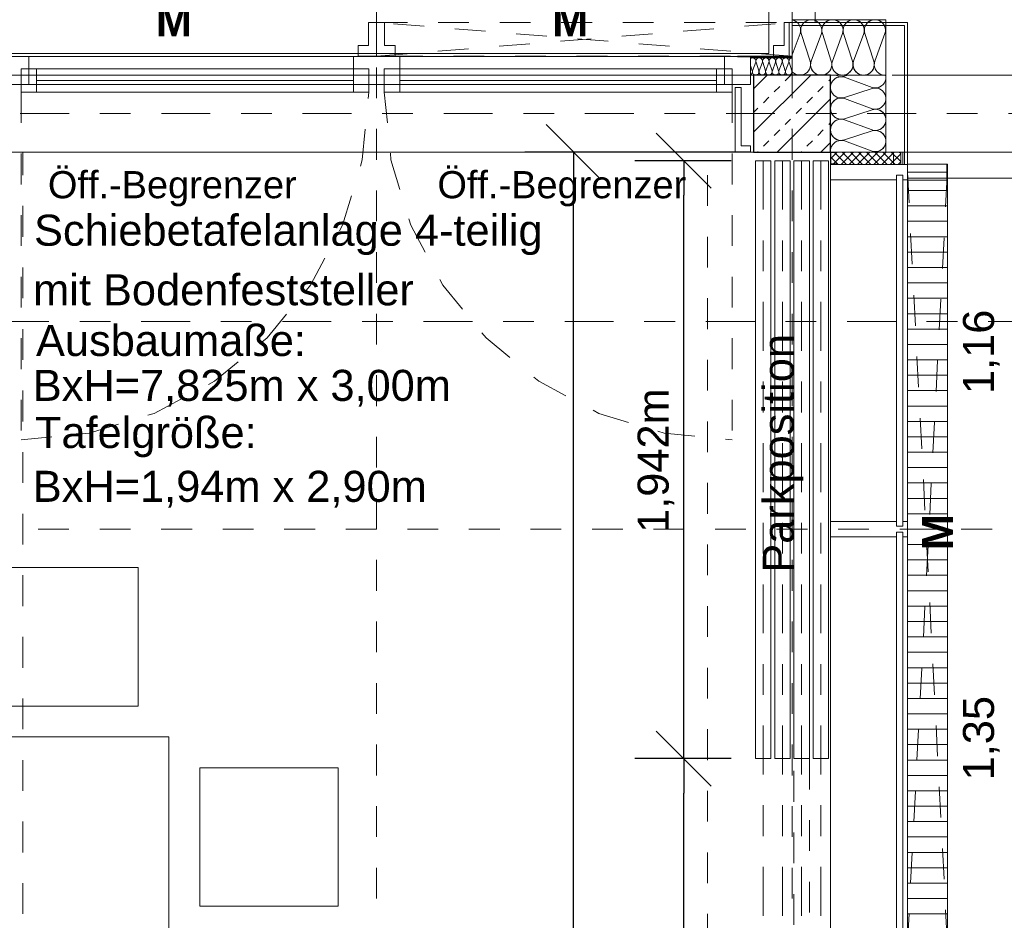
# Model space of a CAD drawing. Header units: metres. Extents: x -45.2 to 14.3, y -31.8 to 10.2.
# Tile 136 of 141: x -5.2 to -2, y -2.6 to 0.3. Entities that reach past the tile are written whole.
import ezdxf

# ---------------------------------------------------------------- set-up
doc = ezdxf.new("R2010")
doc.units = ezdxf.units.M
doc.header["$LTSCALE"] = 0.05
for name, pattern in [('1600.2032', [1.6, 0.8, -0.8]), ('Achsen 01', [5.291531, 3.175, -1.058062, 0.352704, -0.705764]), ('gestrichelt - 01', [2, 1, -1]), ('ISO-07 Punktiert', [0.889, 0.127, -0.762]), ('Raster 01', [2, 1, -1]), ('VW-01 Strichlinie kurz', [2, 1, -1])]:
    doc.linetypes.add(name, pattern=pattern)
doc.layers.get('0').update_dxf_attribs({"lineweight": 25})
for name, color, linetype, lineweight, true_color in [('013_Beton und Stahlbetonarbeiten-000 Brüstung', 7, 'Continuous', 9, 0xa6a6a6), ('014_Fassadenarbeiten-330 mineralische Dämmung', 7, 'Continuous', 9, 0x666666), ('021_DA-Brüstungsrinne', 7, 'Continuous', 9, 0xaaaaaa), ('030_Sonnenschutzarbeiten-Grundriss', 7, 'Continuous', 13, 0x555555), ('031_Metallbauarbeiten-330 Aufsicht Metallbauarbeiten', 7, 'Continuous', 9, 0xa6a6a6), ('032_Metallarbeiten-Fenster', 7, 'Continuous', 13, 0x444444), ('032_Metallarbeiten-PR_Fassade', 7, 'Continuous', 13, 0x444444), ('032_Metallarbeiten-Öffnungsbegrenzer', 7, 'Continuous', 13, 0x444444), ('AV1-Achsen', 1, 'Achsen 01', 18, 0xff0000), ('AV1-Einrichtung', 7, 'Continuous', 9, 0xa6a6a6), ('AV1-Raster', 7, 'Raster 01', 9, 0xa6a6a6)]:
    doc.layers.add(name, color=color, linetype=linetype, lineweight=lineweight, true_color=true_color)
for name, color, linetype, lineweight in [('013_Beton und Stahlbetonarbeiten-000 Unterzüge', 7, 'ISO-07 Punktiert', 13), ('013_Beton und Stahlbetonarbeiten-330 Außenstützen', 7, 'Continuous', 25), ('026_Fensterarbeiten-330 allg.', 7, 'Continuous', 9), ('027_Tischlerarbeiten-330 Innenfensterbänke', 7, 'Continuous', 9), ('030_Sonnenschutzarbeiten-Kasten+Behang', 7, 'Continuous', 5), ('030_Sonnenschutzarbeiten-Motor', 7, 'Continuous', 5), ('AV1-Schnitt Achsen', 7, 'Achsen 01', 18), ('Keine', 7, 'Continuous', 9)]:
    doc.layers.add(name, color=color, linetype=linetype, lineweight=lineweight)
doc.styles.add('Arial', font='arial.ttf')
doc.styles.add('Arial (bold)', font='arialbd.ttf')

msp = doc.modelspace()

# ---------------------------------------------------------------- linework, layer by layer
at = {"color": 0, "linetype": 'Continuous', "lineweight": 15}
for p, q in [((-3.4991, -0.0359), (-3.3209, -0.2141)), ((-3.1412, -0.064), (-2.9629, -0.2422)), ((-2.9629, -2.1844), (-3.1412, -2.0062)), ((-3.1412, -2.0062), (-2.9629, -2.1844))]:
    msp.add_line(p, q, dxfattribs=at)
at = {"color": 0, "linetype": 'ByBlock', "lineweight": -2}
for p, q in [((-3.41, -0.125), (-3.41, -0.2372)), ((-3.052, -0.1531), (-3.052, -0.2654)), ((-3.052, -2.0953), (-3.052, -1.9831)), ((-3.052, -2.0953), (-3.052, -2.2076))]:
    msp.add_line(p, q, dxfattribs=at)
at = {"layer": '013_Beton und Stahlbetonarbeiten-000 Brüstung'}
for points in [[(-5.275, 0.125), (-2.825, 0.125), (-2.825, -0.125), (-5.275, -0.125)], [(-2.325, 0.125), (-0.125, 0.125), (-0.125, -0.125), (-2.325, -0.125)]]:
    msp.add_lwpolyline(points, close=True, dxfattribs=at)
at = {"layer": '013_Beton und Stahlbetonarbeiten-000 Unterzüge', "linetype": 'VW-01 Strichlinie kurz'}
for p, q in [((-5.2, -0.125), (-5.6, -0.125)), ((-5.2, -5.2), (-5.2, -0.125))]:
    msp.add_line(p, q, dxfattribs=at)
for points in [[(-0.125, 0.125), (-0.125, -0.125), (-2.575, -0.125), (-2.575, 0.125)], [(-2.975, -0.125), (-2.575, -0.125), (-2.575, -7.9), (-2.975, -7.9)]]:
    msp.add_lwpolyline(points, close=True, dxfattribs=at)
at = {"layer": '013_Beton und Stahlbetonarbeiten-330 Außenstützen', "color": 251, "linetype": 'Continuous', "lineweight": 13, "true_color": 0x4c4c4c}
for p, q in [((-2.6392, 0.125), (-2.825, -0.0608)), ((-2.7806, 0.125), (-2.825, 0.0806)), ((-2.7224, 0.1061), (-2.7047, 0.1237)), ((-2.5809, 0.1061), (-2.575, 0.112)), ((-2.7577, 0.0707), (-2.74, 0.0884)), ((-2.6163, 0.0707), (-2.5986, 0.0884)), ((-2.7931, 0.0354), (-2.7754, 0.053)), ((-2.575, 0.0478), (-2.7478, -0.125)), ((-2.6517, 0.0354), (-2.634, 0.053)), ((-2.825, 0.0034), (-2.8107, 0.0177)), ((-2.687, 0), (-2.6693, 0.0177)), ((-2.7224, -0.0354), (-2.7047, -0.0177)), ((-2.5809, -0.0354), (-2.575, -0.0294)), ((-2.7577, -0.0707), (-2.74, -0.053)), ((-2.6163, -0.0707), (-2.5986, -0.053)), ((-2.7931, -0.1061), (-2.7754, -0.0884)), ((-2.6517, -0.1061), (-2.634, -0.0884)), ((-2.575, -0.0936), (-2.6064, -0.125)), ((-2.812, -0.125), (-2.8107, -0.1237)), ((-2.6706, -0.125), (-2.6693, -0.1237))]:
    msp.add_line(p, q, dxfattribs=at)
at = {"layer": '013_Beton und Stahlbetonarbeiten-330 Außenstützen'}
msp.add_lwpolyline([(-2.575, 0.125), (-2.825, 0.125), (-2.825, -0.125), (-2.575, -0.125)], close=True, dxfattribs=at)
at = {"layer": '014_Fassadenarbeiten-330 mineralische Dämmung'}
for points in [[(-2.6993, 0.125), (-2.395, 0.125), (-2.395, 0.305), (-2.6993, 0.305)], [(-2.6993, 0.125), (-2.6993, 0.181), (-2.835, 0.181), (-2.835, 0.125)], [(-2.575, 0.125), (-2.575, -0.125), (-2.395, -0.125), (-2.395, 0.125)]]:
    msp.add_lwpolyline(points, close=True, dxfattribs=at)
for points in [[(-2.4668, 0.26), (-2.4655, 0.266), (-2.4652, 0.2722), (-2.4661, 0.2783), (-2.468, 0.2841), (-2.4709, 0.2896), (-2.4748, 0.2944), (-2.4794, 0.2984), (-2.4794, 0.2984), (-2.4847, 0.3016), (-2.4905, 0.3038), (-2.4965, 0.3049), (-2.5027, 0.3049), (-2.5088, 0.3038), (-2.5145, 0.3016), (-2.5198, 0.2984), (-2.5198, 0.2984), (-2.5245, 0.2944), (-2.5283, 0.2896), (-2.5313, 0.2841), (-2.5332, 0.2783), (-2.534, 0.2722), (-2.5338, 0.266), (-2.5324, 0.26), (-2.5035, 0.17), (-2.5035, 0.17), (-2.5021, 0.164), (-2.5019, 0.1578), (-2.5027, 0.1517), (-2.5046, 0.1458), (-2.5075, 0.1404), (-2.5114, 0.1356), (-2.516, 0.1315), (-2.516, 0.1315), (-2.5213, 0.1284), (-2.5271, 0.1262), (-2.5332, 0.1251), (-2.5393, 0.1251), (-2.5454, 0.1262), (-2.5512, 0.1284), (-2.5565, 0.1315), (-2.5565, 0.1315), (-2.5611, 0.1356), (-2.565, 0.1404), (-2.5679, 0.1458), (-2.5698, 0.1517), (-2.5707, 0.1578), (-2.5704, 0.164), (-2.569, 0.17), (-2.5358, 0.26), (-2.5358, 0.26), (-2.5344, 0.266), (-2.5342, 0.2722), (-2.535, 0.2783), (-2.5369, 0.2841), (-2.5398, 0.2896), (-2.5437, 0.2944), (-2.5483, 0.2984), (-2.5483, 0.2984), (-2.5536, 0.3016), (-2.5594, 0.3038), (-2.5655, 0.3049), (-2.5716, 0.3049), (-2.5777, 0.3038), (-2.5835, 0.3016), (-2.5888, 0.2984), (-2.5888, 0.2984), (-2.5934, 0.2944), (-2.5973, 0.2896), (-2.6002, 0.2841), (-2.6021, 0.2783), (-2.603, 0.2722), (-2.6027, 0.266), (-2.6013, 0.26), (-2.5724, 0.17), (-2.5724, 0.17), (-2.5711, 0.164), (-2.5708, 0.1578), (-2.5716, 0.1517), (-2.5736, 0.1458), (-2.5765, 0.1404), (-2.5803, 0.1356), (-2.585, 0.1315), (-2.585, 0.1315), (-2.5903, 0.1284), (-2.5961, 0.1262), (-2.6021, 0.1251), (-2.6083, 0.1251), (-2.6144, 0.1262), (-2.6201, 0.1284), (-2.6254, 0.1315), (-2.6254, 0.1315), (-2.6301, 0.1356), (-2.6339, 0.1404), (-2.6369, 0.1458), (-2.6388, 0.1517), (-2.6396, 0.1578), (-2.6394, 0.164), (-2.638, 0.17), (-2.6047, 0.26), (-2.6047, 0.26), (-2.6034, 0.266), (-2.6031, 0.2722), (-2.6039, 0.2783), (-2.6059, 0.2841), (-2.6088, 0.2896), (-2.6126, 0.2944), (-2.6173, 0.2984), (-2.6173, 0.2984), (-2.6226, 0.3016), (-2.6284, 0.3038), (-2.6344, 0.3049), (-2.6406, 0.3049), (-2.6467, 0.3038), (-2.6524, 0.3016), (-2.6577, 0.2984), (-2.6577, 0.2984), (-2.6624, 0.2944), (-2.6662, 0.2896), (-2.6692, 0.2841), (-2.6711, 0.2783), (-2.6719, 0.2722), (-2.6717, 0.266), (-2.6703, 0.26), (-2.6414, 0.17), (-2.6414, 0.17), (-2.64, 0.1635), (-2.6398, 0.1569), (-2.6409, 0.1503), (-2.6433, 0.1441), (-2.6468, 0.1385), (-2.6513, 0.1337), (-2.6567, 0.1298), (-2.6627, 0.1269), (-2.6691, 0.1254), (-2.6758, 0.125), (-2.6823, 0.126), (-2.6886, 0.1282), (-2.6943, 0.1315), (-2.6993, 0.1359)], [(-2.6993, 0.3042), (-2.6932, 0.3023), (-2.6875, 0.2993), (-2.6826, 0.2954), (-2.6784, 0.2905), (-2.6752, 0.285), (-2.673, 0.279), (-2.6721, 0.2726), (-2.6723, 0.2662), (-2.6737, 0.26), (-2.6993, 0.1907)], [(-2.3979, 0.26), (-2.3965, 0.2663), (-2.3963, 0.2728), (-2.3973, 0.2792), (-2.3995, 0.2853), (-2.4028, 0.2908), (-2.4071, 0.2957), (-2.4122, 0.2997), (-2.418, 0.3026), (-2.4242, 0.3044), (-2.4307, 0.305), (-2.4371, 0.3044), (-2.4433, 0.3026), (-2.4491, 0.2997), (-2.4542, 0.2957), (-2.4585, 0.2908), (-2.4618, 0.2853), (-2.464, 0.2792), (-2.465, 0.2728), (-2.4649, 0.2663), (-2.4635, 0.26), (-2.4345, 0.17), (-2.4345, 0.17), (-2.4331, 0.1637), (-2.4329, 0.1572), (-2.434, 0.1508), (-2.4362, 0.1447), (-2.4395, 0.1392), (-2.4438, 0.1343), (-2.4489, 0.1303), (-2.4547, 0.1274), (-2.4609, 0.1256), (-2.4673, 0.125), (-2.4738, 0.1256), (-2.48, 0.1274), (-2.4858, 0.1303), (-2.4909, 0.1343), (-2.4952, 0.1392), (-2.4985, 0.1447), (-2.5007, 0.1508), (-2.5017, 0.1572), (-2.5015, 0.1637), (-2.5001, 0.17), (-2.4668, 0.26), (-2.4668, 0.26), (-2.4654, 0.2663), (-2.4652, 0.2728), (-2.4663, 0.2792), (-2.4685, 0.2853), (-2.4718, 0.2908), (-2.4761, 0.2957), (-2.4812, 0.2997), (-2.487, 0.3026), (-2.4932, 0.3044), (-2.4996, 0.305), (-2.5061, 0.3044), (-2.5123, 0.3026), (-2.5181, 0.2997), (-2.5232, 0.2957), (-2.5275, 0.2908), (-2.5308, 0.2853), (-2.533, 0.2792), (-2.534, 0.2728), (-2.5338, 0.2663), (-2.5324, 0.26), (-2.5035, 0.17), (-2.5035, 0.17), (-2.5021, 0.1637), (-2.5019, 0.1572), (-2.5029, 0.1508), (-2.5051, 0.1447), (-2.5084, 0.1392), (-2.5127, 0.1343), (-2.5178, 0.1303), (-2.5236, 0.1274), (-2.5298, 0.1256), (-2.5363, 0.125), (-2.5427, 0.1256), (-2.5489, 0.1274), (-2.5547, 0.1303), (-2.5598, 0.1343), (-2.5641, 0.1392), (-2.5674, 0.1447), (-2.5696, 0.1508), (-2.5706, 0.1572), (-2.5704, 0.1637), (-2.569, 0.17), (-2.5358, 0.26), (-2.5358, 0.26), (-2.5344, 0.2663), (-2.5342, 0.2728), (-2.5352, 0.2792), (-2.5374, 0.2853), (-2.5407, 0.2908), (-2.545, 0.2957), (-2.5501, 0.2997), (-2.5559, 0.3026), (-2.5621, 0.3044), (-2.5686, 0.305), (-2.575, 0.3044), (-2.5812, 0.3026), (-2.587, 0.2997), (-2.5921, 0.2957), (-2.5964, 0.2908), (-2.5997, 0.2853), (-2.6019, 0.2792), (-2.6029, 0.2728), (-2.6027, 0.2663), (-2.6013, 0.26), (-2.5724, 0.17), (-2.5724, 0.17), (-2.571, 0.1637), (-2.5708, 0.1572), (-2.5719, 0.1508), (-2.5741, 0.1447), (-2.5774, 0.1392), (-2.5817, 0.1343), (-2.5868, 0.1303), (-2.5925, 0.1274), (-2.5988, 0.1256), (-2.6052, 0.125), (-2.6117, 0.1256), (-2.6179, 0.1274), (-2.6236, 0.1303), (-2.6288, 0.1343), (-2.6331, 0.1392), (-2.6364, 0.1447), (-2.6386, 0.1508), (-2.6396, 0.1572), (-2.6394, 0.1637), (-2.638, 0.17)], [(-2.5324, 0.26), (-2.5338, 0.266), (-2.534, 0.2722), (-2.5332, 0.2783), (-2.5313, 0.2841), (-2.5283, 0.2896), (-2.5245, 0.2944), (-2.5198, 0.2984), (-2.5198, 0.2984), (-2.5145, 0.3016), (-2.5088, 0.3038), (-2.5027, 0.3049), (-2.4965, 0.3049), (-2.4905, 0.3038), (-2.4847, 0.3016), (-2.4794, 0.2984), (-2.4794, 0.2984), (-2.4748, 0.2944), (-2.4709, 0.2896), (-2.468, 0.2841), (-2.4661, 0.2783), (-2.4652, 0.2722), (-2.4655, 0.266), (-2.4668, 0.26), (-2.5001, 0.17), (-2.5001, 0.17), (-2.5015, 0.164), (-2.5017, 0.1578), (-2.5009, 0.1517), (-2.499, 0.1458), (-2.496, 0.1404), (-2.4922, 0.1356), (-2.4875, 0.1315), (-2.4875, 0.1315), (-2.4822, 0.1284), (-2.4765, 0.1262), (-2.4704, 0.1251), (-2.4642, 0.1251), (-2.4582, 0.1262), (-2.4524, 0.1284), (-2.4471, 0.1315), (-2.4471, 0.1315), (-2.4424, 0.1356), (-2.4386, 0.1404), (-2.4357, 0.1458), (-2.4338, 0.1517), (-2.4329, 0.1578), (-2.4332, 0.164), (-2.4345, 0.17), (-2.4635, 0.26), (-2.4635, 0.26), (-2.4648, 0.266), (-2.4651, 0.2722), (-2.4642, 0.2783), (-2.4623, 0.2841), (-2.4594, 0.2896), (-2.4555, 0.2944), (-2.4509, 0.2984), (-2.4509, 0.2984), (-2.4456, 0.3016), (-2.4398, 0.3038), (-2.4338, 0.3049), (-2.4276, 0.3049), (-2.4215, 0.3038), (-2.4157, 0.3016), (-2.4105, 0.2984), (-2.4105, 0.2984), (-2.4058, 0.2944), (-2.402, 0.2896), (-2.399, 0.2841), (-2.3971, 0.2783), (-2.3963, 0.2722), (-2.3965, 0.266), (-2.3979, 0.26), (-2.4312, 0.17), (-2.4312, 0.17), (-2.4325, 0.164), (-2.4328, 0.1578), (-2.4319, 0.1516), (-2.43, 0.1458), (-2.427, 0.1403), (-2.4231, 0.1355), (-2.4184, 0.1314), (-2.4131, 0.1283), (-2.4073, 0.1262), (-2.4012, 0.1251), (-2.395, 0.1252)], [(-2.395, 0.2616), (-2.396, 0.2676), (-2.396, 0.2736), (-2.395, 0.2795)], [(-2.7536, 0.167), (-2.7532, 0.1689), (-2.7531, 0.1708), (-2.7534, 0.1727), (-2.7539, 0.1745), (-2.7549, 0.1762), (-2.7561, 0.1777), (-2.7575, 0.179), (-2.7575, 0.179), (-2.7592, 0.1799), (-2.7609, 0.1806), (-2.7628, 0.181), (-2.7648, 0.181), (-2.7666, 0.1806), (-2.7684, 0.1799), (-2.7701, 0.179), (-2.7701, 0.179), (-2.7715, 0.1777), (-2.7727, 0.1762), (-2.7736, 0.1745), (-2.7742, 0.1727), (-2.7745, 0.1708), (-2.7744, 0.1689), (-2.774, 0.167), (-2.765, 0.139), (-2.765, 0.139), (-2.7646, 0.1371), (-2.7645, 0.1352), (-2.7648, 0.1333), (-2.7653, 0.1315), (-2.7663, 0.1298), (-2.7675, 0.1283), (-2.7689, 0.127), (-2.7689, 0.127), (-2.7706, 0.1261), (-2.7723, 0.1254), (-2.7742, 0.125), (-2.7762, 0.125), (-2.778, 0.1254), (-2.7798, 0.1261), (-2.7815, 0.127), (-2.7815, 0.127), (-2.7829, 0.1283), (-2.7841, 0.1298), (-2.785, 0.1315), (-2.7856, 0.1333), (-2.7859, 0.1352), (-2.7858, 0.1371), (-2.7854, 0.139), (-2.775, 0.167), (-2.775, 0.167), (-2.7746, 0.1689), (-2.7745, 0.1708), (-2.7748, 0.1727), (-2.7754, 0.1745), (-2.7763, 0.1762), (-2.7775, 0.1777), (-2.779, 0.179), (-2.779, 0.179), (-2.7806, 0.1799), (-2.7824, 0.1806), (-2.7843, 0.181), (-2.7862, 0.181), (-2.7881, 0.1806), (-2.7899, 0.1799), (-2.7915, 0.179), (-2.7915, 0.179), (-2.793, 0.1777), (-2.7942, 0.1762), (-2.7951, 0.1745), (-2.7957, 0.1727), (-2.7959, 0.1708), (-2.7959, 0.1689), (-2.7954, 0.167), (-2.7864, 0.139), (-2.7864, 0.139), (-2.786, 0.1371), (-2.7859, 0.1352), (-2.7862, 0.1333), (-2.7868, 0.1315), (-2.7877, 0.1298), (-2.7889, 0.1283), (-2.7904, 0.127), (-2.7904, 0.127), (-2.792, 0.1261), (-2.7938, 0.1254), (-2.7957, 0.125), (-2.7976, 0.125), (-2.7995, 0.1254), (-2.8013, 0.1261), (-2.8029, 0.127), (-2.8029, 0.127), (-2.8044, 0.1283), (-2.8056, 0.1298), (-2.8065, 0.1315), (-2.8071, 0.1333), (-2.8074, 0.1352), (-2.8073, 0.1371), (-2.8068, 0.139), (-2.7965, 0.167), (-2.7965, 0.167), (-2.7961, 0.1689), (-2.796, 0.1708), (-2.7963, 0.1727), (-2.7968, 0.1745), (-2.7978, 0.1762), (-2.799, 0.1777), (-2.8004, 0.179), (-2.8004, 0.179), (-2.8021, 0.1799), (-2.8038, 0.1806), (-2.8057, 0.181), (-2.8077, 0.181), (-2.8095, 0.1806), (-2.8113, 0.1799), (-2.813, 0.179), (-2.813, 0.179), (-2.8144, 0.1777), (-2.8156, 0.1762), (-2.8165, 0.1745), (-2.8171, 0.1727), (-2.8174, 0.1708), (-2.8173, 0.1689), (-2.8169, 0.167), (-2.8079, 0.139), (-2.8079, 0.139), (-2.8075, 0.1371), (-2.8074, 0.1352), (-2.8077, 0.1333), (-2.8082, 0.1315), (-2.8092, 0.1298), (-2.8104, 0.1283), (-2.8118, 0.127), (-2.8118, 0.127), (-2.8135, 0.1261), (-2.8152, 0.1254), (-2.8171, 0.125), (-2.8191, 0.125), (-2.8209, 0.1254), (-2.8227, 0.1261), (-2.8244, 0.127), (-2.8244, 0.127), (-2.8258, 0.1283), (-2.827, 0.1298), (-2.8279, 0.1315), (-2.8285, 0.1333), (-2.8288, 0.1352), (-2.8287, 0.1371), (-2.8283, 0.139), (-2.8179, 0.167), (-2.8179, 0.167), (-2.8175, 0.1689), (-2.8174, 0.1709), (-2.8177, 0.1728), (-2.8184, 0.1747), (-2.8194, 0.1764), (-2.8206, 0.1779), (-2.8221, 0.1792), (-2.8239, 0.1801), (-2.8257, 0.1807), (-2.8277, 0.181), (-2.8297, 0.1809), (-2.8316, 0.1804), (-2.8334, 0.1796), (-2.835, 0.1785)], [(-2.7107, 0.167), (-2.7103, 0.169), (-2.7102, 0.171), (-2.7105, 0.173), (-2.7112, 0.1749), (-2.7122, 0.1766), (-2.7136, 0.1781), (-2.7152, 0.1793), (-2.717, 0.1802), (-2.7189, 0.1808), (-2.7209, 0.181), (-2.7229, 0.1808), (-2.7248, 0.1802), (-2.7266, 0.1793), (-2.7282, 0.1781), (-2.7296, 0.1766), (-2.7306, 0.1749), (-2.7313, 0.173), (-2.7316, 0.171), (-2.7315, 0.169), (-2.7311, 0.167), (-2.7221, 0.139), (-2.7221, 0.139), (-2.7217, 0.137), (-2.7216, 0.135), (-2.7219, 0.133), (-2.7226, 0.1311), (-2.7236, 0.1294), (-2.725, 0.1279), (-2.7266, 0.1267), (-2.7284, 0.1257), (-2.7303, 0.1252), (-2.7323, 0.125), (-2.7343, 0.1252), (-2.7362, 0.1257), (-2.738, 0.1267), (-2.7396, 0.1279), (-2.741, 0.1294), (-2.742, 0.1311), (-2.7427, 0.133), (-2.743, 0.135), (-2.7429, 0.137), (-2.7425, 0.139), (-2.7321, 0.167), (-2.7321, 0.167), (-2.7317, 0.169), (-2.7317, 0.171), (-2.732, 0.173), (-2.7327, 0.1749), (-2.7337, 0.1766), (-2.735, 0.1781), (-2.7366, 0.1793), (-2.7384, 0.1802), (-2.7403, 0.1808), (-2.7423, 0.181), (-2.7444, 0.1808), (-2.7463, 0.1802), (-2.7481, 0.1793), (-2.7497, 0.1781), (-2.751, 0.1766), (-2.752, 0.1749), (-2.7527, 0.173), (-2.753, 0.171), (-2.753, 0.169), (-2.7525, 0.167), (-2.7435, 0.139), (-2.7435, 0.139), (-2.7431, 0.137), (-2.7431, 0.135), (-2.7434, 0.133), (-2.7441, 0.1311), (-2.7451, 0.1294), (-2.7464, 0.1279), (-2.748, 0.1267), (-2.7498, 0.1257), (-2.7517, 0.1252), (-2.7537, 0.125), (-2.7558, 0.1252), (-2.7577, 0.1257), (-2.7595, 0.1267), (-2.7611, 0.1279), (-2.7624, 0.1294), (-2.7634, 0.1311), (-2.7641, 0.133), (-2.7644, 0.135), (-2.7644, 0.137), (-2.7639, 0.139), (-2.7536, 0.167), (-2.7536, 0.167), (-2.7532, 0.169), (-2.7531, 0.171), (-2.7534, 0.173), (-2.7541, 0.1749), (-2.7551, 0.1766), (-2.7565, 0.1781), (-2.7581, 0.1793), (-2.7599, 0.1802), (-2.7618, 0.1808), (-2.7638, 0.181), (-2.7658, 0.1808), (-2.7677, 0.1802), (-2.7695, 0.1793), (-2.7711, 0.1781), (-2.7725, 0.1766), (-2.7735, 0.1749), (-2.7742, 0.173), (-2.7745, 0.171), (-2.7744, 0.169), (-2.774, 0.167), (-2.765, 0.139), (-2.765, 0.139), (-2.7646, 0.137), (-2.7645, 0.135), (-2.7648, 0.133), (-2.7655, 0.1311), (-2.7665, 0.1294), (-2.7679, 0.1279), (-2.7695, 0.1267), (-2.7713, 0.1257), (-2.7732, 0.1252), (-2.7752, 0.125), (-2.7772, 0.1252), (-2.7791, 0.1257), (-2.7809, 0.1267), (-2.7825, 0.1279), (-2.7839, 0.1294), (-2.7849, 0.1311), (-2.7856, 0.133), (-2.7859, 0.135), (-2.7858, 0.137), (-2.7854, 0.139), (-2.775, 0.167), (-2.775, 0.167), (-2.7746, 0.169), (-2.7746, 0.171), (-2.7749, 0.173), (-2.7756, 0.1749), (-2.7766, 0.1766), (-2.7779, 0.1781), (-2.7795, 0.1793), (-2.7813, 0.1802), (-2.7832, 0.1808), (-2.7852, 0.181), (-2.7873, 0.1808), (-2.7892, 0.1802), (-2.791, 0.1793), (-2.7926, 0.1781), (-2.7939, 0.1766), (-2.7949, 0.1749), (-2.7956, 0.173), (-2.7959, 0.171), (-2.7959, 0.169), (-2.7954, 0.167), (-2.7864, 0.139), (-2.7864, 0.139), (-2.786, 0.137), (-2.786, 0.135), (-2.7863, 0.133), (-2.787, 0.1311), (-2.788, 0.1294), (-2.7893, 0.1279), (-2.7909, 0.1267), (-2.7927, 0.1257), (-2.7946, 0.1252), (-2.7966, 0.125), (-2.7987, 0.1252), (-2.8006, 0.1257), (-2.8024, 0.1267), (-2.804, 0.1279), (-2.8053, 0.1294), (-2.8063, 0.1311), (-2.807, 0.133), (-2.8073, 0.135), (-2.8073, 0.137), (-2.8068, 0.139)], [(-2.6993, 0.181), (-2.7013, 0.1808), (-2.7033, 0.1803), (-2.7051, 0.1794), (-2.7067, 0.1782), (-2.7081, 0.1767), (-2.7091, 0.1749), (-2.7098, 0.173), (-2.7101, 0.171), (-2.7101, 0.169), (-2.7096, 0.167), (-2.7006, 0.139), (-2.7006, 0.139), (-2.7002, 0.137), (-2.7002, 0.135), (-2.7005, 0.133), (-2.7012, 0.1311), (-2.7022, 0.1294), (-2.7035, 0.1279), (-2.7051, 0.1267), (-2.7069, 0.1257), (-2.7088, 0.1252), (-2.7108, 0.125), (-2.7129, 0.1252), (-2.7148, 0.1257), (-2.7166, 0.1267), (-2.7182, 0.1279), (-2.7195, 0.1294), (-2.7205, 0.1311), (-2.7212, 0.133), (-2.7215, 0.135), (-2.7215, 0.137), (-2.721, 0.139), (-2.7107, 0.167), (-2.7107, 0.167), (-2.7103, 0.169), (-2.7102, 0.171), (-2.7105, 0.173), (-2.7112, 0.1749), (-2.7122, 0.1766), (-2.7136, 0.1781), (-2.7152, 0.1793), (-2.717, 0.1802), (-2.7189, 0.1808), (-2.7209, 0.181), (-2.7229, 0.1808), (-2.7248, 0.1802), (-2.7266, 0.1793), (-2.7282, 0.1781), (-2.7296, 0.1766), (-2.7306, 0.1749), (-2.7313, 0.173), (-2.7316, 0.171), (-2.7315, 0.169), (-2.7311, 0.167), (-2.7221, 0.139), (-2.7221, 0.139), (-2.7217, 0.137), (-2.7216, 0.135), (-2.7219, 0.133), (-2.7226, 0.1311), (-2.7236, 0.1294), (-2.725, 0.1279), (-2.7266, 0.1267), (-2.7284, 0.1257), (-2.7303, 0.1252), (-2.7323, 0.125), (-2.7343, 0.1252), (-2.7362, 0.1257), (-2.738, 0.1267), (-2.7396, 0.1279), (-2.741, 0.1294), (-2.742, 0.1311), (-2.7427, 0.133), (-2.743, 0.135), (-2.7429, 0.137), (-2.7425, 0.139), (-2.7321, 0.167), (-2.7321, 0.167), (-2.7317, 0.169), (-2.7317, 0.171), (-2.732, 0.173), (-2.7327, 0.1749), (-2.7337, 0.1766), (-2.735, 0.1781), (-2.7366, 0.1793), (-2.7384, 0.1802), (-2.7403, 0.1808), (-2.7423, 0.181), (-2.7444, 0.1808), (-2.7463, 0.1802), (-2.7481, 0.1793), (-2.7497, 0.1781), (-2.751, 0.1766), (-2.752, 0.1749), (-2.7527, 0.173), (-2.753, 0.171), (-2.753, 0.169), (-2.7525, 0.167)], [(-2.835, 0.1566), (-2.8293, 0.139), (-2.8293, 0.139), (-2.8289, 0.1371), (-2.8288, 0.1352), (-2.8291, 0.1333), (-2.8297, 0.1314), (-2.8306, 0.1297), (-2.8319, 0.1282), (-2.8333, 0.127), (-2.835, 0.126)], [(-2.44, -0.1221), (-2.434, -0.1235), (-2.4278, -0.1237), (-2.4217, -0.1229), (-2.4159, -0.121), (-2.4104, -0.118), (-2.4056, -0.1142), (-2.4016, -0.1095), (-2.4016, -0.1095), (-2.3984, -0.1043), (-2.3962, -0.0985), (-2.3951, -0.0924), (-2.3951, -0.0862), (-2.3962, -0.0802), (-2.3984, -0.0744), (-2.4016, -0.0691), (-2.4016, -0.0691), (-2.4056, -0.0645), (-2.4104, -0.0606), (-2.4159, -0.0577), (-2.4217, -0.0558), (-2.4278, -0.0549), (-2.434, -0.0552), (-2.44, -0.0565), (-2.53, -0.0855), (-2.53, -0.0855), (-2.536, -0.0868), (-2.5422, -0.0871), (-2.5483, -0.0862), (-2.5542, -0.0843), (-2.5596, -0.0814), (-2.5644, -0.0776), (-2.5685, -0.0729), (-2.5685, -0.0729), (-2.5716, -0.0676), (-2.5738, -0.0618), (-2.5749, -0.0558), (-2.5749, -0.0496), (-2.5738, -0.0435), (-2.5716, -0.0378), (-2.5685, -0.0325), (-2.5685, -0.0325), (-2.5644, -0.0278), (-2.5596, -0.024), (-2.5542, -0.021), (-2.5483, -0.0191), (-2.5422, -0.0183), (-2.536, -0.0185), (-2.53, -0.0199), (-2.44, -0.0532), (-2.44, -0.0532), (-2.434, -0.0545), (-2.4278, -0.0548), (-2.4217, -0.0539), (-2.4159, -0.052), (-2.4104, -0.0491), (-2.4056, -0.0452), (-2.4016, -0.0406), (-2.4016, -0.0406), (-2.3984, -0.0353), (-2.3962, -0.0295), (-2.3951, -0.0235), (-2.3951, -0.0173), (-2.3962, -0.0112), (-2.3984, -0.0055), (-2.4016, -0.0002), (-2.4016, -0.0002), (-2.4056, 0.0045), (-2.4104, 0.0083), (-2.4159, 0.0113), (-2.4217, 0.0132), (-2.4278, 0.014), (-2.434, 0.0138), (-2.44, 0.0124), (-2.53, -0.0165), (-2.53, -0.0165), (-2.536, -0.0179), (-2.5422, -0.0181), (-2.5483, -0.0173), (-2.5542, -0.0154), (-2.5596, -0.0125), (-2.5644, -0.0086), (-2.5685, -0.004), (-2.5685, -0.004), (-2.5716, 0.0013), (-2.5738, 0.0071), (-2.5749, 0.0132), (-2.5749, 0.0193), (-2.5738, 0.0254), (-2.5716, 0.0312), (-2.5685, 0.0365), (-2.5685, 0.0365), (-2.5644, 0.0411), (-2.5596, 0.045), (-2.5542, 0.0479), (-2.5483, 0.0498), (-2.5422, 0.0507), (-2.536, 0.0504), (-2.53, 0.049), (-2.44, 0.0158), (-2.44, 0.0158), (-2.434, 0.0144), (-2.4278, 0.0142), (-2.4217, 0.015), (-2.4159, 0.0169), (-2.4104, 0.0198), (-2.4056, 0.0237), (-2.4016, 0.0283), (-2.4016, 0.0283), (-2.3984, 0.0336), (-2.3962, 0.0394), (-2.3951, 0.0455), (-2.3951, 0.0516), (-2.3962, 0.0577), (-2.3984, 0.0635), (-2.4016, 0.0688), (-2.4016, 0.0688), (-2.4056, 0.0734), (-2.4104, 0.0773), (-2.4159, 0.0802), (-2.4217, 0.0821), (-2.4278, 0.083), (-2.434, 0.0827), (-2.44, 0.0813), (-2.53, 0.0524), (-2.53, 0.0524), (-2.536, 0.0511), (-2.5422, 0.0508), (-2.5483, 0.0516), (-2.5542, 0.0536), (-2.5596, 0.0565), (-2.5644, 0.0603), (-2.5685, 0.065), (-2.5685, 0.065), (-2.5716, 0.0703), (-2.5738, 0.0761), (-2.5749, 0.0821), (-2.5749, 0.0883), (-2.5738, 0.0944), (-2.5716, 0.1001), (-2.5685, 0.1054), (-2.5685, 0.1054), (-2.5644, 0.1101), (-2.5596, 0.1139), (-2.5542, 0.1169), (-2.5483, 0.1188), (-2.5422, 0.1196), (-2.536, 0.1194), (-2.53, 0.118), (-2.44, 0.0847), (-2.44, 0.0847), (-2.4336, 0.0833), (-2.427, 0.0832), (-2.4205, 0.0842), (-2.4144, 0.0865), (-2.4088, 0.09), (-2.4039, 0.0944), (-2.4, 0.0997), (-2.3971, 0.1056), (-2.3955, 0.1119), (-2.395, 0.1185), (-2.3958, 0.125)], [(-2.5187, 0.125), (-2.53, 0.1214), (-2.53, 0.1214), (-2.5359, 0.12), (-2.5419, 0.1197), (-2.5478, 0.1205), (-2.5536, 0.1223), (-2.5589, 0.125)], [(-2.44, -0.1221), (-2.4337, -0.1235), (-2.4272, -0.1237), (-2.4208, -0.1227), (-2.4147, -0.1205), (-2.4092, -0.1172), (-2.4043, -0.1129), (-2.4003, -0.1078), (-2.3974, -0.102), (-2.3956, -0.0958), (-2.395, -0.0893), (-2.3956, -0.0829), (-2.3974, -0.0767), (-2.4003, -0.0709), (-2.4043, -0.0658), (-2.4092, -0.0615), (-2.4147, -0.0582), (-2.4208, -0.056), (-2.4272, -0.055), (-2.4337, -0.0551), (-2.44, -0.0565), (-2.53, -0.0855), (-2.53, -0.0855), (-2.5363, -0.0869), (-2.5428, -0.0871), (-2.5492, -0.086), (-2.5553, -0.0838), (-2.5608, -0.0805), (-2.5657, -0.0762), (-2.5697, -0.0711), (-2.5726, -0.0653), (-2.5744, -0.0591), (-2.575, -0.0527), (-2.5744, -0.0462), (-2.5726, -0.04), (-2.5697, -0.0342), (-2.5657, -0.0291), (-2.5608, -0.0248), (-2.5553, -0.0215), (-2.5492, -0.0193), (-2.5428, -0.0183), (-2.5363, -0.0185), (-2.53, -0.0199), (-2.44, -0.0532), (-2.44, -0.0532), (-2.4337, -0.0546), (-2.4272, -0.0548), (-2.4208, -0.0537), (-2.4147, -0.0515), (-2.4092, -0.0482), (-2.4043, -0.0439), (-2.4003, -0.0388), (-2.3974, -0.033), (-2.3956, -0.0268), (-2.395, -0.0204), (-2.3956, -0.0139), (-2.3974, -0.0077), (-2.4003, -0.0019), (-2.4043, 0.0032), (-2.4092, 0.0075), (-2.4147, 0.0108), (-2.4208, 0.013), (-2.4272, 0.014), (-2.4337, 0.0138), (-2.44, 0.0124), (-2.53, -0.0165), (-2.53, -0.0165), (-2.5363, -0.0179), (-2.5428, -0.0181), (-2.5492, -0.0171), (-2.5553, -0.0149), (-2.5608, -0.0116), (-2.5657, -0.0073), (-2.5697, -0.0022), (-2.5726, 0.0036), (-2.5744, 0.0098), (-2.575, 0.0163), (-2.5744, 0.0227), (-2.5726, 0.0289), (-2.5697, 0.0347), (-2.5657, 0.0398), (-2.5608, 0.0441), (-2.5553, 0.0474), (-2.5492, 0.0496), (-2.5428, 0.0506), (-2.5363, 0.0504), (-2.53, 0.049)], [(-2.44, 0.0124), (-2.434, 0.0138), (-2.4278, 0.014), (-2.4217, 0.0132), (-2.4159, 0.0113), (-2.4104, 0.0083), (-2.4056, 0.0045), (-2.4016, -0.0002), (-2.4016, -0.0002), (-2.3984, -0.0055), (-2.3962, -0.0112), (-2.3951, -0.0173), (-2.3951, -0.0235), (-2.3962, -0.0295), (-2.3984, -0.0353), (-2.4016, -0.0406), (-2.4016, -0.0406), (-2.4056, -0.0452), (-2.4104, -0.0491), (-2.4159, -0.052), (-2.4217, -0.0539), (-2.4278, -0.0548), (-2.434, -0.0545), (-2.44, -0.0532), (-2.53, -0.0199), (-2.53, -0.0199), (-2.536, -0.0185), (-2.5422, -0.0183), (-2.5483, -0.0191), (-2.5542, -0.021), (-2.5596, -0.024), (-2.5644, -0.0278), (-2.5685, -0.0325), (-2.5685, -0.0325), (-2.5716, -0.0378), (-2.5738, -0.0435), (-2.5749, -0.0496), (-2.5749, -0.0558), (-2.5738, -0.0618), (-2.5716, -0.0676), (-2.5685, -0.0729), (-2.5685, -0.0729), (-2.5644, -0.0776), (-2.5596, -0.0814), (-2.5542, -0.0843), (-2.5483, -0.0862), (-2.5422, -0.0871), (-2.536, -0.0868), (-2.53, -0.0855), (-2.44, -0.0565), (-2.44, -0.0565), (-2.434, -0.0552), (-2.4278, -0.0549), (-2.4217, -0.0558), (-2.4159, -0.0577), (-2.4104, -0.0606), (-2.4056, -0.0645), (-2.4016, -0.0691), (-2.4016, -0.0691), (-2.3984, -0.0744), (-2.3962, -0.0802), (-2.3951, -0.0862), (-2.3951, -0.0924), (-2.3962, -0.0985), (-2.3984, -0.1043), (-2.4016, -0.1095), (-2.4016, -0.1095), (-2.4056, -0.1142), (-2.4104, -0.118), (-2.4159, -0.121), (-2.4217, -0.1229), (-2.4278, -0.1237), (-2.434, -0.1235), (-2.44, -0.1221), (-2.53, -0.0888), (-2.53, -0.0888), (-2.536, -0.0875), (-2.5422, -0.0872), (-2.5484, -0.0881), (-2.5542, -0.09), (-2.5597, -0.093), (-2.5645, -0.0969), (-2.5686, -0.1016), (-2.5717, -0.1069), (-2.5738, -0.1127), (-2.5749, -0.1188), (-2.5748, -0.125)], [(-2.4384, -0.125), (-2.4324, -0.124), (-2.4264, -0.124), (-2.4205, -0.125)]]:
    msp.add_lwpolyline(points, dxfattribs=at)
at = {"layer": '021_DA-Brüstungsrinne', "color": 7, "linetype": 'Continuous', "lineweight": 9}
for p, q in [((-2.325, -0.25), (-2.195, -0.25)), ((-2.325, -0.3), (-2.195, -0.3)), ((-2.325, -0.35), (-2.195, -0.35)), ((-2.325, -0.4), (-2.195, -0.4)), ((-2.325, -0.45), (-2.195, -0.45)), ((-2.325, -0.5), (-2.195, -0.5)), ((-2.325, -0.55), (-2.195, -0.55)), ((-2.325, -0.6), (-2.195, -0.6)), ((-2.325, -0.65), (-2.195, -0.65)), ((-2.325, -0.7), (-2.195, -0.7)), ((-2.325, -0.75), (-2.195, -0.75)), ((-2.325, -0.8), (-2.195, -0.8)), ((-2.325, -0.85), (-2.195, -0.85)), ((-2.325, -0.9), (-2.195, -0.9)), ((-2.325, -0.95), (-2.195, -0.95)), ((-2.325, -1), (-2.195, -1)), ((-2.325, -1.05), (-2.195, -1.05)), ((-2.325, -1.1), (-2.195, -1.1)), ((-2.325, -1.15), (-2.195, -1.15)), ((-2.325, -1.2), (-2.195, -1.2)), ((-2.325, -1.25), (-2.195, -1.25)), ((-2.325, -1.3), (-2.195, -1.3)), ((-2.325, -1.35), (-2.195, -1.35)), ((-2.325, -1.4), (-2.195, -1.4)), ((-2.325, -1.45), (-2.195, -1.45)), ((-2.325, -1.5), (-2.195, -1.5)), ((-2.325, -1.55), (-2.195, -1.55)), ((-2.325, -1.6), (-2.195, -1.6)), ((-2.325, -1.65), (-2.195, -1.65)), ((-2.325, -1.7), (-2.195, -1.7)), ((-2.325, -1.75), (-2.195, -1.75)), ((-2.325, -1.8), (-2.195, -1.8)), ((-2.325, -1.85), (-2.195, -1.85)), ((-2.325, -1.9), (-2.195, -1.9)), ((-2.325, -1.95), (-2.195, -1.95)), ((-2.325, -2), (-2.195, -2)), ((-2.325, -2.05), (-2.195, -2.05)), ((-2.325, -2.1), (-2.195, -2.1)), ((-2.325, -2.15), (-2.195, -2.15)), ((-2.325, -2.2), (-2.195, -2.2)), ((-2.325, -2.25), (-2.195, -2.25)), ((-2.325, -2.3), (-2.195, -2.3)), ((-2.325, -2.35), (-2.195, -2.35)), ((-2.325, -2.4), (-2.195, -2.4)), ((-2.325, -2.45), (-2.195, -2.45)), ((-2.325, -2.5), (-2.195, -2.5)), ((-2.325, -2.55), (-2.195, -2.55)), ((-2.325, -2.6), (-2.195, -2.6))]:
    msp.add_line(p, q, dxfattribs=at)
at = {"layer": '021_DA-Brüstungsrinne'}
msp.add_lwpolyline([(-2.325, -0.21), (-2.195, -0.21), (-2.195, -13.115), (-2.325, -13.115)], close=True, dxfattribs=at)
at = {"layer": '026_Fensterarbeiten-330 allg.'}
msp.add_lwpolyline([(-2.5552, -0.165), (-2.575, -0.165), (-2.575, -0.125), (-2.5552, -0.125), (-2.5552, -0.1265), (-2.5735, -0.1265), (-2.5735, -0.1635), (-2.5552, -0.1635)], close=True, dxfattribs=at)
at = {"layer": '027_Tischlerarbeiten-330 Innenfensterbänke'}
msp.add_lwpolyline([(-2.835, -0.125), (-2.835, -0.105), (-2.865, -0.105), (-2.865, 0.085), (-2.885, 0.085), (-2.885, -0.125)], close=True, dxfattribs=at)
at = {"layer": '030_Sonnenschutzarbeiten-Grundriss', "color": 251, "true_color": 0x555555}
for points in [[(-4.05, 0.2963), (-4.076, 0.2963), (-4.076, 0.2213), (-4.11, 0.2213), (-4.11, 0.1863), (-4.05, 0.1863)], [(-4.05, 0.2963), (-4.024, 0.2963), (-4.024, 0.2213), (-3.99, 0.2213), (-3.99, 0.1863), (-4.05, 0.1863)], [(-2.7, 0.2963), (-2.726, 0.2963), (-2.726, 0.2213), (-2.76, 0.2213), (-2.76, 0.1863), (-2.7, 0.1863)], [(-2.325, -0.164), (-2.195, -0.164), (-2.195, -0.19), (-2.325, -0.19)], [(-2.325, -0.19), (-2.195, -0.19), (-2.195, -0.216), (-2.325, -0.216)]]:
    msp.add_lwpolyline(points, close=True, dxfattribs=at)
at = {"layer": '030_Sonnenschutzarbeiten-Kasten+Behang', "color": 1, "linetype": '1600.2032', "lineweight": 18, "true_color": 0xff0000}
for p, q in [((-4.05, 0.1863), (-2.7, 0.2963)), ((-2.7, 0.1863), (-4.05, 0.2963)), ((-2.325, -0.19), (-2.195, -2.7)), ((-2.325, -2.7), (-2.195, -0.19))]:
    msp.add_line(p, q, dxfattribs=at)
at = {"layer": '030_Sonnenschutzarbeiten-Kasten+Behang', "color": 1, "linetype": 'Continuous', "lineweight": 18, "true_color": 0xff0000}
for points in [[(-4.076, 0.2213), (-4.11, 0.2213), (-4.11, 0.1863), (-4.05, 0.1863), (-4.05, 0.2963), (-4.076, 0.2963)], [(-4.024, 0.2213), (-3.99, 0.2213), (-3.99, 0.1863), (-4.05, 0.1863), (-4.05, 0.2963), (-4.024, 0.2963)], [(-2.726, 0.2213), (-2.76, 0.2213), (-2.76, 0.1863), (-2.7, 0.1863), (-2.7, 0.2963), (-2.726, 0.2963)], [(-2.1964, -0.164), (-2.325, -0.164), (-2.325, -0.19), (-2.1964, -0.19)], [(-2.1964, -0.19), (-2.325, -0.19), (-2.325, -0.216), (-2.1964, -0.216)]]:
    msp.add_lwpolyline(points, close=True, dxfattribs=at)
at = {"layer": '030_Sonnenschutzarbeiten-Kasten+Behang', "color": 1, "linetype": '1600.2032', "lineweight": 18, "true_color": 0xff0000}
for points in [[(-2.7, 0.1863), (-4.05, 0.1863), (-4.05, 0.2963), (-2.7, 0.2963)], [(-2.325, -2.7), (-2.325, -0.19), (-2.195, -0.19), (-2.195, -2.7)]]:
    msp.add_lwpolyline(points, close=True, dxfattribs=at)
at = {"layer": '031_Metallbauarbeiten-330 Aufsicht Metallbauarbeiten'}
for points in [[(-5.4, 0.585), (-2.775, 0.585), (-2.775, 0.195), (-5.4, 0.195)], [(-0.125, 0.1251), (-0.075, 0.1252), (-0.075, 0.585), (-2.625, 0.585), (-2.625, 0.2963), (-2.325, 0.2963), (-2.325, -0.21), (-0.21, -0.2101), (-0.125, -0.125)]]:
    msp.add_lwpolyline(points, close=True, dxfattribs=at)
at = {"layer": '032_Metallarbeiten-Fenster', "color": 7, "lineweight": 18}
for p, q in [((-5.155, 0.1075), (-4.125, 0.1075)), ((-2.945, 0.1075), (-3.975, 0.1075))]:
    msp.add_line(p, q, dxfattribs=at)
at = {"layer": '032_Metallarbeiten-Fenster', "color": 7, "linetype": 'gestrichelt - 01', "lineweight": 18}
for p, q in [((-5.205, 0.07), (-5.205, -1.06)), ((-2.895, 0.07), (-2.895, -1.06))]:
    msp.add_line(p, q, dxfattribs=at)
at = {"layer": '032_Metallarbeiten-Fenster', "color": 7, "lineweight": 18}
for points in [[(-5.265, 0.095), (-5.18, 0.095), (-5.18, 0.185), (-5.265, 0.185)], [(-5.18, 0.095), (-5.18, 0.185), (-2.92, 0.185), (-2.92, 0.095)], [(-4.125, 0.185), (-3.975, 0.185), (-3.975, 0.095), (-4.125, 0.095)], [(-2.92, 0.185), (-2.92, 0.095), (-2.835, 0.095), (-2.835, 0.185)], [(-5.205, 0.145), (-5.155, 0.145), (-5.155, 0.07), (-5.205, 0.07)], [(-5.155, 0.145), (-4.125, 0.145), (-4.125, 0.07), (-5.155, 0.07)], [(-4.125, 0.145), (-4.075, 0.145), (-4.075, 0.07), (-4.125, 0.07)], [(-3.975, 0.145), (-4.025, 0.145), (-4.025, 0.07), (-3.975, 0.07)], [(-2.945, 0.145), (-3.975, 0.145), (-3.975, 0.07), (-2.945, 0.07)], [(-2.895, 0.145), (-2.945, 0.145), (-2.945, 0.07), (-2.895, 0.07)]]:
    msp.add_lwpolyline(points, close=True, dxfattribs=at)
at = {"layer": '032_Metallarbeiten-Fenster', "color": 7, "linetype": 'Continuous', "lineweight": 9}
msp.add_lwpolyline([(-2.6993, 0.1843), (-2.8769, 0.1843), (-2.8769, 0.1863), (-2.6993, 0.1863)], close=True, dxfattribs=at)
at = {"layer": '032_Metallarbeiten-Fenster', "color": 7, "linetype": 'gestrichelt - 01', "lineweight": 18}
for points in [[(-5.205, -1.06), (-4.9845, -1.0383), (-4.7726, -0.974), (-4.5772, -0.8696), (-4.406, -0.729), (-4.2654, -0.5578), (-4.161, -0.3624), (-4.0967, -0.1505), (-4.075, 0.07)], [(-4.025, 0.07), (-4.0033, -0.1505), (-3.939, -0.3624), (-3.8346, -0.5578), (-3.694, -0.729), (-3.5228, -0.8696), (-3.3274, -0.974), (-3.1155, -1.0383), (-2.895, -1.06)]]:
    msp.add_lwpolyline(points, dxfattribs=at)
at = {"layer": '032_Metallarbeiten-PR_Fassade', "color": 9, "linetype": 'Continuous', "lineweight": 5, "true_color": 0xb9b9b9}
for p, q in [((-2.5535, -0.125), (-2.575, -0.1465)), ((-2.527, -0.125), (-2.567, -0.165)), ((-2.5635, -0.125), (-2.5235, -0.165)), ((-2.5005, -0.125), (-2.5405, -0.165)), ((-2.537, -0.125), (-2.497, -0.165)), ((-2.474, -0.125), (-2.514, -0.165)), ((-2.5105, -0.125), (-2.4705, -0.165)), ((-2.4475, -0.125), (-2.4875, -0.165)), ((-2.484, -0.125), (-2.444, -0.165)), ((-2.421, -0.125), (-2.461, -0.165)), ((-2.4575, -0.125), (-2.4175, -0.165)), ((-2.3944, -0.125), (-2.4344, -0.165)), ((-2.431, -0.125), (-2.391, -0.165)), ((-2.3679, -0.125), (-2.4079, -0.165)), ((-2.4044, -0.125), (-2.3644, -0.165)), ((-2.3779, -0.125), (-2.3468, -0.1561)), ((-2.3514, -0.125), (-2.3468, -0.1296)), ((-2.575, -0.14), (-2.55, -0.165)), ((-2.3468, -0.1304), (-2.3814, -0.165)), ((-2.3468, -0.1569), (-2.3549, -0.165))]:
    msp.add_line(p, q, dxfattribs=at)
at = {"layer": '032_Metallarbeiten-PR_Fassade', "color": 251, "true_color": 0x555555}
for points in [[(-2.6993, 0.2963), (-2.6993, 0.1863), (-2.7093, 0.1863), (-2.7093, 0.2963)], [(-2.335, -0.165), (-2.325, -0.165), (-2.325, 0.2963), (-2.7, 0.2963), (-2.7, 0.2863), (-2.335, 0.2863)], [(-2.575, -0.165), (-2.3468, -0.165), (-2.3468, -0.125), (-2.575, -0.125)], [(-2.34, -0.125), (-2.37, -0.125), (-2.37, -0.165), (-2.34, -0.165)], [(-2.575, -0.165), (-2.325, -0.165), (-2.325, -13.375), (-2.575, -13.375)], [(-2.575, -0.215), (-2.36, -0.215), (-2.36, -0.2), (-2.34, -0.2), (-2.34, -0.215), (-2.325, -0.215), (-2.325, -0.165), (-2.575, -0.165)], [(-2.34, -0.2), (-2.34, -1.34), (-2.36, -1.34), (-2.36, -0.2)], [(-2.34, -1.34), (-2.36, -1.34), (-2.36, -1.325), (-2.575, -1.325), (-2.575, -1.375), (-2.36, -1.375), (-2.36, -1.36), (-2.34, -1.36), (-2.34, -1.375), (-2.325, -1.375), (-2.325, -1.325), (-2.34, -1.325)], [(-2.34, -1.36), (-2.34, -2.69), (-2.36, -2.69), (-2.36, -1.36)]]:
    msp.add_lwpolyline(points, close=True, dxfattribs=at)
at = {"layer": 'AV1-Achsen'}
msp.add_line((-43.2844, 0), (4.2656, 0), dxfattribs=at)
at = {"layer": 'AV1-Einrichtung'}
for points in [[(-5.275, -1.475), (-4.825, -1.475), (-4.825, -1.925), (-5.275, -1.925)], [(-4.725, -10.125), (-5.525, -10.125), (-5.525, -2.825), (-7.975, -2.825), (-7.975, -10.125), (-8.775, -10.125), (-8.775, -2.025), (-4.725, -2.025)], [(-4.625, -2.125), (-4.175, -2.125), (-4.175, -2.575), (-4.625, -2.575)]]:
    msp.add_lwpolyline(points, close=True, dxfattribs=at)
at = {"layer": 'AV1-Raster'}
for p, q in [((-4.05, -22.95), (-4.05, 1.35)), ((-2.7, -22.95), (-2.7, 1.35)), ((1.35, -1.35), (-40.5, -1.35))]:
    msp.add_line(p, q, dxfattribs=at)
at = {"layer": 'AV1-Schnitt Achsen'}
msp.add_line((-43.35, -0.675), (4.2, -0.675), dxfattribs=at)
at = {"layer": 'Defpoints', "color": 0, "lineweight": 0}
for p, q in [((-3.41, -0.125), (-3.41, -0.125)), ((-2.825, -0.125), (-2.825, -0.125)), ((-2.825, -0.125), (-2.825, -0.125)), ((-2.7563, -0.125), (-2.7563, -0.125)), ((-2.575, -0.125), (-2.575, -0.125)), ((-2.575, -0.125), (-2.575, -0.125)), ((-2.575, -0.125), (-2.575, -0.125)), ((-2.575, -0.125), (-2.575, -0.125)), ((-3.052, -0.1531), (-3.052, -0.1531)), ((-2.8188, -0.1531), (-2.8188, -0.1531)), ((-2.195, -0.19), (-2.195, -0.19)), ((-2.195, -0.19), (-2.195, -0.19)), ((-2.325, -1.3492), (-2.325, -1.3492)), ((-2.325, -1.3492), (-2.325, -1.3492)), ((-3.052, -2.0953), (-3.052, -2.0953)), ((-2.8188, -2.0953), (-2.8188, -2.0953)), ((-2.8188, -2.0953), (-2.8188, -2.0953))]:
    msp.add_line(p, q, dxfattribs=at)
at = {"layer": 'Keine', "color": 0, "linetype": 'Continuous', "lineweight": -2}
for p, q in [((-2.8356, -0.125), (-3.5688, -0.125)), ((-2.8981, -0.1531), (-3.2108, -0.1531)), ((-3.41, -7.8378), (-3.41, -0.2372)), ((-3.052, -1.9831), (-3.052, -0.2654)), ((-2.8981, -2.0953), (-3.2108, -2.0953)), ((-2.8981, -2.0953), (-3.2108, -2.0953)), ((-3.052, -3.9231), (-3.052, -2.2076))]:
    msp.add_line(p, q, dxfattribs=at)
at = {"layer": 'Keine', "color": 140, "linetype": 'Achsen 01', "lineweight": 13, "true_color": 0x00bfff}
for p, q in [((-2.7938, -0.1531), (-2.7938, -7.9219)), ((-2.7313, -0.1531), (-2.7313, -7.9219)), ((-2.6687, -0.1531), (-2.6687, -7.9219)), ((-2.6062, -0.1531), (-2.6062, -7.9219))]:
    msp.add_line(p, q, dxfattribs=at)
at = {"layer": 'Keine', "color": 140, "linetype": 'Continuous', "lineweight": 18, "true_color": 0x00bfff}
for points in [[(-2.8188, -0.1531), (-2.7688, -0.1531), (-2.7688, -2.0953), (-2.8188, -2.0953)], [(-2.7563, -0.1531), (-2.7063, -0.1531), (-2.7063, -2.0953), (-2.7563, -2.0953)], [(-2.6937, -0.1531), (-2.6437, -0.1531), (-2.6437, -2.0953), (-2.6937, -2.0953)], [(-2.6312, -0.1531), (-2.5812, -0.1531), (-2.5812, -2.0953), (-2.6312, -2.0953)]]:
    msp.add_lwpolyline(points, close=True, dxfattribs=at)
at = {"layer": 'Keine', "color": 140, "linetype": 'VW-01 Strichlinie kurz', "lineweight": 18, "true_color": 0x00bfff}
msp.add_lwpolyline([(-2.6937, -2.0953), (-2.6437, -2.0953), (-2.6437, -4.0353), (-2.6937, -4.0353)], close=True, dxfattribs=at)

# ---------------------------------------------------------------- texts
at = {"layer": '030_Sonnenschutzarbeiten-Motor', "color": 255, "char_height": 0.1009, "attachment_point": 7, "style": 'Arial (bold)'}
for insert in [(-4.7674, 0.2508), (-3.4795, 0.2508)]:
    msp.add_mtext('M', dxfattribs=dict(at, insert=insert))
at = {"layer": '030_Sonnenschutzarbeiten-Motor', "color": 255, "insert": (-2.1765, -1.4183), "char_height": 0.1009, "attachment_point": 7, "rotation": 90, "style": 'Arial (bold)'}
msp.add_mtext('M', dxfattribs=at)
at = {"layer": '032_Metallarbeiten-PR_Fassade', "color": 0, "char_height": 0.10087, "attachment_point": 7, "rotation": 90, "style": 'Arial'}
for s, insert in [('1,16', (-2.0248, -0.9112)), ('1,35', (-2.0248, -2.1662))]:
    msp.add_mtext(s, dxfattribs=dict(at, insert=insert))
at = {"layer": '032_Metallarbeiten-Öffnungsbegrenzer', "color": 7, "char_height": 0.088263, "attachment_point": 7, "style": 'Arial'}
for insert in [(-5.1183, -0.3017), (-3.8524, -0.3017)]:
    msp.add_mtext('Öff.-Begrenzer', dxfattribs=dict(at, insert=insert))
at = {"layer": 'Keine', "color": 140, "true_color": 0x00bfff, "char_height": 0.100872, "attachment_point": 7, "style": 'Arial'}
for s, insert in [('Schiebetafelanlage 4-teilig', (-5.1634, -0.4597)), ('mit Bodenfeststeller', (-5.1663, -0.6242)), ('Ausbaumaße:', (-5.157, -0.7888)), ('BxH=7,825m x 3,00m', (-5.1674, -0.9521)), ('Tafelgröße:', (-5.1603, -1.1168)), ('BxH=1,94m x 2,90m', (-5.1674, -1.2801))]:
    msp.add_mtext(s, dxfattribs=dict(at, insert=insert))
at = {"layer": 'Keine', "color": 140, "true_color": 0x00bfff, "insert": (-2.6636, -1.4914), "char_height": 0.100872, "attachment_point": 7, "rotation": 90, "style": 'Arial'}
msp.add_mtext('Parkposition', dxfattribs=at)
at = {"layer": 'Keine', "color": 0, "lineweight": 13, "insert": (-3.0822, -1.3624), "char_height": 0.10087, "attachment_point": 7, "rotation": 90, "style": 'Arial'}
msp.add_mtext('1,942m', dxfattribs=at)

doc.saveas('drawing.dxf')
